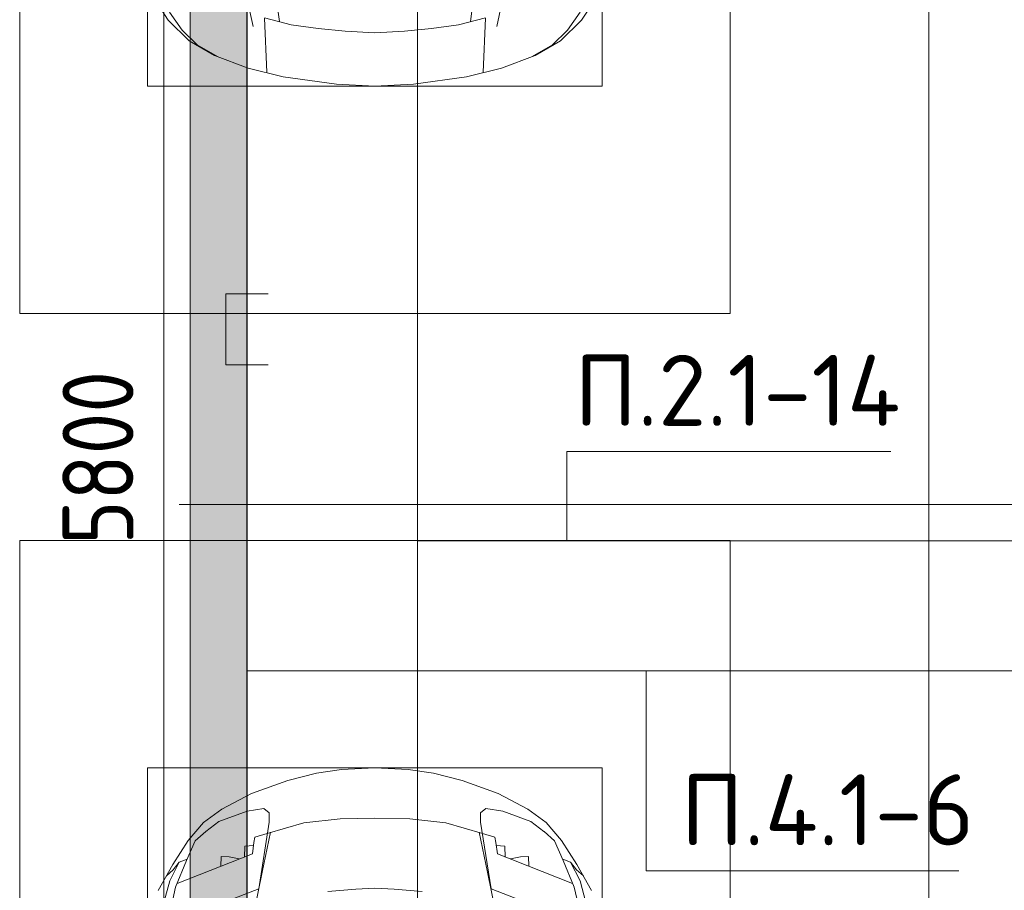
# Model space of a CAD drawing. Header units: millimetres. Extents: x -32229 to 170644, y -13689 to 125138.
# Tile 196 of 208: x 90705 to 94171, y 23618 to 26684. Entities that reach past the tile are written whole.
import ezdxf

# ---------------------------------------------------------------- set-up
doc = ezdxf.new("R2010")
doc.units = ezdxf.units.MM
for name, color, linetype, lineweight in [('A-ANNO-DIMS', 7, 'Continuous', 9), ('A-ANNO-DIMS-200', 7, 'Continuous', 9), ('A-DETL-GENF', 7, 'Continuous', 18), ('A-DETL-THIN', 7, 'Continuous', 9), ('A-FLOR', 7, 'Continuous', 18), ('C-PRKG', 7, 'Continuous', 18), ('G-ANNO-TEXT', 7, 'Continuous', 9), ('M-EQPM', 7, 'Continuous', 18)]:
    doc.layers.add(name, color=color, linetype=linetype, lineweight=lineweight)
doc.layers.add('A-DETL', color=7, linetype='Continuous', lineweight=9, true_color=0x00a600)
doc.styles.add('GOST Common_6', font='GOST_Common.ttf', dxfattribs={"width": 0.9, "height": 250})
doc.styles.add('ISOCPEUR', font='isocpeur.ttf', dxfattribs={"height": 250})
doc.dimstyles.new('ГОСТ_2_5_мм2', dxfattribs={"dimscale": 304.8, "dimtxt": 251.428749, "dimasz": 0.492126, "dimexe": 0.492126, "dimexo": 0.656168, "dimgap": 0.098425, "dimtad": 1, "dimdec": 0, "dimdsep": 46, "dimtxsty": 'GOST Common_6', "dimblk1": 'OBLIQUE', "dimblk2": 'OBLIQUE', "dimsah": 1, "dimcen": 0.09, "dimazin": 2, "dimtfac": 1, "dimtdec": 4, "dimtix": 1, "dimtmove": 0, "dimatfit": 3, "dimfxl": 1, "dimtvp": 1, "dimtolj": 1, "dimtzin": 0, "dimarcsym": 2})

# ---------------------------------------------------------------- blocks, each defined once
blk = doc.blocks.new('АР_Лоток - 200х100h_ЛВ1-7518962--01 ЭО')
at = {"layer": 'M-EQPM', "lineweight": 13, "true_color": 0xf3f3f3}
blk.add_hatch(color=7, dxfattribs=at).paths.add_polyline_path([(20700, -100), (20700, 100), (0, 100), (0, -100), (17987, -100)])
blk = doc.blocks.new('АР_Машиноместо - 4900x2400_М__5300х2500_-V164--01 ЭО')
at = {"layer": 'A-DETL-GENF', "color": 253, "lineweight": 13, "true_color": 0xaaaaaa}
for p, q in [((580.7, 1327.1), (841.1, 1225.9)), ((1919.3, 1327.1), (1658.9, 1225.9)), ((853.8, 1167.4), (826.8, 1300.9)), ((1646.2, 1167.4), (1673.2, 1300.9)), ((548.2, 1220.1), (535, 1280.6)), ((1951.8, 1220.1), (1965, 1280.6)), ((539.3, 1140.4), (487.4, 1232.1)), ((586.9, 1126.3), (548.2, 1220.1)), ((841.1, 1225.9), (877.7, 991.4)), ((1182.5, 1227.5), (1084.1, 1236)), ((1250, 1223.7), (1182.5, 1227.5)), ((1250, 1223.7), (1317.5, 1227.5)), ((1317.5, 1227.5), (1415.9, 1236)), ((1658.9, 1225.9), (1622.3, 991.4)), ((1913.1, 1126.3), (1951.8, 1220.1)), ((1960.7, 1140.4), (2012.6, 1232.1)), ((540.4, 1159.6), (516.2, 1180.5)), ((1959.6, 1159.6), (1983.8, 1180.5)), ((561.3, 1132.6), (540.4, 1159.6)), ((882.6, 1027.5), (853.8, 1167.4)), ((1617.4, 1027.5), (1646.2, 1167.4)), ((1938.7, 1132.6), (1959.6, 1159.6)), ((593.2, 1056.8), (539.3, 1140.4)), ((589, 1121.6), (561.3, 1132.6)), ((617.9, 1057.3), (586.9, 1126.3)), ((1882.1, 1057.3), (1913.1, 1126.3)), ((1906.8, 1056.8), (1960.7, 1140.4)), ((1911, 1121.6), (1938.7, 1132.6)), ((647.2, 992.8), (593.2, 1056.8)), ((654.7, 1024.4), (617.9, 1057.3)), ((1845.3, 1024.4), (1882.1, 1057.3)), ((1852.8, 992.8), (1906.8, 1056.8)), ((700.9, 989.1), (655, 1024.3)), ((1000.2, 994.5), (871.4, 1031.3)), ((1499.8, 994.5), (1628.6, 1031.3)), ((1799.1, 989.1), (1845, 1024.3)), ((711.9, 946.2), (647.2, 992.8)), ((800.1, 952.6), (700.9, 989.1)), ((877.7, 991.4), (877.7, 958.9)), ((1127.4, 979.8), (1000.2, 994.5)), ((1250, 977.6), (1127.4, 979.8)), ((1250, 977.6), (1372.6, 979.8)), ((1372.6, 979.8), (1499.8, 994.5)), ((1622.3, 991.4), (1622.3, 958.9)), ((1699.9, 952.6), (1799.1, 989.1)), ((1788.1, 946.2), (1852.8, 992.8)), ((815.8, 891), (711.9, 946.2)), ((859, 944.1), (800.1, 952.6)), ((877.7, 958.9), (859, 944.1)), ((1622.3, 958.9), (1641, 944.1)), ((1641, 944.1), (1699.9, 952.6)), ((1684.2, 891), (1788.1, 946.2)), ((943.3, 845.1), (815.8, 891)), ((1556.7, 845.1), (1684.2, 891)), ((1044.2, 818.6), (943.3, 845.1)), ((1455.8, 818.6), (1556.7, 845.1)), ((1132.7, 806), (1044.2, 818.6)), ((1250, 800), (1132.7, 806)), ((1250, 800), (1367.3, 806)), ((1367.3, 806), (1455.8, 818.6))]:
    blk.add_line(p, q, dxfattribs=at)
at = {"layer": 'A-DETL-GENF', "color": 254, "lineweight": 13, "true_color": 0xd4d4d4}
for p, q in [((527.9, 1198.6), (507.4, 1274.3)), ((1972.1, 1198.6), (1992.6, 1274.3)), ((561.7, 1132.1), (527.9, 1198.6)), ((818.8, 1102.9), (554, 1208.1)), ((1681.2, 1102.9), (1946, 1208.1)), ((1938.3, 1132.1), (1972.1, 1198.6)), ((709.1, 1112.7), (708.2, 1146.9)), ((1790.9, 1112.7), (1791.8, 1146.9)), ((737.7, 1113.6), (709.1, 1112.7)), ((772.6, 1121.3), (737.7, 1113.6)), ((792.9, 1076.2), (791.2, 1114.5)), ((1707.1, 1076.2), (1708.8, 1114.5)), ((1727.4, 1121.3), (1762.3, 1113.6)), ((1762.3, 1113.6), (1790.9, 1112.7)), ((823.3, 1074.4), (792.9, 1076.2)), ((824.1, 1063.7), (818.8, 1102.9)), ((1675.9, 1063.7), (1681.2, 1102.9)), ((1676.7, 1074.4), (1707.1, 1076.2)), ((827.7, 1045), (824.1, 1063.7)), ((871.3, 1031.9), (827.7, 1045)), ((1628.7, 1031.9), (1672.3, 1045)), ((1672.3, 1045), (1675.9, 1063.7))]:
    blk.add_line(p, q, dxfattribs=at)
at = {"layer": 'C-PRKG', "color": 253, "lineweight": 13, "true_color": 0xaaaaaa}
for p, q in [((0, 0), (0, 5300)), ((2500, 0), (2500, 5300)), ((450, 800), (450, 4500)), ((2050, 800), (2050, 4500)), ((450, 800), (2050, 800)), ((2500, 0), (0, 0))]:
    blk.add_line(p, q, dxfattribs=at)
blk = doc.blocks.new('АР_Машиноместо - 4900x2400_М__5300х2500_-3113489--01 ЭО')
at = {"layer": 'A-DETL-GENF', "color": 253, "lineweight": 13, "true_color": 0xaaaaaa}
for p, q in [((1114.6, 4493), (927, 4466.6)), ((1250, 4500), (1114.6, 4493)), ((1250, 4500), (1385.4, 4493)), ((1385.4, 4493), (1573, 4466.6)), ((804.4, 4436.7), (686, 4391.6)), ((927, 4466.6), (804.4, 4436.7)), ((861.2, 4260.3), (869.3, 4451.1)), ((1573, 4466.6), (1695.6, 4436.7)), ((1638.8, 4260.3), (1630.7, 4451.1)), ((1695.6, 4436.7), (1814, 4391.6)), ((686, 4391.6), (596.3, 4340.6)), ((1814, 4391.6), (1903.7, 4340.6)), ((596.3, 4340.6), (522.5, 4267.9)), ((1903.7, 4340.6), (1977.5, 4267.9)), ((1050.4, 4297.3), (955.5, 4283.9)), ((1146, 4306.7), (1050.4, 4297.3)), ((1250, 4312), (1146, 4306.7)), ((1250, 4312), (1354, 4306.7)), ((1354, 4306.7), (1449.6, 4297.3)), ((1449.6, 4297.3), (1544.5, 4283.9)), ((522.5, 4267.9), (458.6, 4167)), ((955.5, 4283.9), (861, 4259.4)), ((914, 4272.5), (893.6, 4121.6)), ((1544.5, 4283.9), (1639, 4259.4)), ((1586, 4272.5), (1606.4, 4121.6)), ((1977.5, 4267.9), (2041.4, 4167))]:
    blk.add_line(p, q, dxfattribs=at)
at = {"layer": 'A-DETL-GENF', "color": 254, "lineweight": 13, "true_color": 0xd4d4d4}
for p, q in [((696.3, 4395.8), (625, 4354.8)), ((1803.7, 4395.8), (1875, 4354.8)), ((625, 4354.8), (571.5, 4303.1)), ((1875, 4354.8), (1928.5, 4303.1)), ((571.5, 4303.1), (527.8, 4239.8)), ((1928.5, 4303.1), (1972.2, 4239.8)), ((786.9, 4128.3), (821.1, 4289.8)), ((1713.1, 4128.3), (1678.9, 4289.8))]:
    blk.add_line(p, q, dxfattribs=at)
at = {"layer": 'C-PRKG', "color": 253, "lineweight": 13, "true_color": 0xaaaaaa}
for p, q in [((2500, 5300), (0, 5300)), ((0, 0), (0, 5300)), ((2500, 0), (2500, 5300)), ((450, 4500), (2050, 4500)), ((450, 800), (450, 4500)), ((2050, 800), (2050, 4500))]:
    blk.add_line(p, q, dxfattribs=at)
blk = doc.blocks.new('Наметкина 10_РД_АР_П_rvt-1--01 ЭО')
at = {"layer": 'A-FLOR', "color": 253, "lineweight": 13, "true_color": 0xaaaaaa}
for p, q in [((93905.3, 35150), (93905.3, 9550)), ((93905.3, 35150), (93905.3, 9550)), ((91505.3, 32750), (91505.3, 10550)), ((91305.3, 10550), (91305.3, 32550))]:
    blk.add_line(p, q, dxfattribs=at)
at = {"layer": 'C-PRKG', "color": 253, "lineweight": 13, "true_color": 0xaaaaaa, "rotation": 180}
for name, p in [('АР_Машиноместо - 4900x2400_М__5300х2500_-3113489--01 ЭО', (93205.3, 30950)), ('АР_Машиноместо - 4900x2400_М__5300х2500_-V164--01 ЭО', (93205.3, 24850))]:
    blk.add_blockref(name, p, dxfattribs=at)
at = {"layer": 'M-EQPM', "color": 253, "lineweight": 13, "true_color": 0xaaaaaa, "rotation": 270}
blk.add_blockref('АР_Лоток - 200х100h_ЛВ1-7518962--01 ЭО', (91405.3, 32250), dxfattribs=at)
blk = doc.blocks.new('DIMBLOCK213--01 ЭО')
at = {"layer": 'A-ANNO-DIMS-200'}
for p, q in [((91212.5, 28050.3), (91137.5, 28125.3)), ((91605.3, 28050.3), (91062.5, 28050.3)), ((91212.5, 22250.6), (91212.5, 28050.3)), ((91212.5, 28050.3), (91287.5, 27975.3)), ((91212.5, 28050.3), (91605.3, 28050.3)), ((91212.5, 22250.6), (91137.5, 22325.6)), ((91604.8, 22250.6), (91062.5, 22250.6)), ((91212.5, 22250.6), (91287.5, 22175.6)), ((91212.5, 22250.6), (91604.8, 22250.6))]:
    blk.add_line(p, q, dxfattribs=at)
at = {"layer": 'A-ANNO-DIMS-200', "color": 0, "insert": (90855.8, 24835.1), "char_height": 250, "width": 756.843, "attachment_point": 1, "rotation": 90, "line_spacing_factor": 1.022761, "style": 'GOST Common_6'}
blk.add_mtext('5800', dxfattribs=at)
blk = doc.blocks.new('_Oblique')
at = {"color": 0, "linetype": 'ByBlock', "lineweight": -2}
blk.add_line((-0.5, -0.5), (0.5, 0.5), dxfattribs=at)

msp = doc.modelspace()

# ---------------------------------------------------------------- linework, layer by layer
at = {"layer": 'A-DETL', "color": 5, "true_color": 0x0000ff}
for p, q in [((92104.8, 10649.9), (92104.8, 33498.9)), ((98780.8, 24849.3), (92104.8, 24849.3))]:
    msp.add_line(p, q, dxfattribs=at)
at = {"layer": 'A-DETL', "color": 1, "true_color": 0xff0000}
for p, q in [((91504.8, 14185.8), (91504.8, 32898.9)), ((91580.3, 25719), (91430.3, 25719)), ((91430.3, 25719), (91430.3, 25469)), ((91430.3, 25469), (91580.3, 25469)), ((98966.6, 24976.4), (91266.6, 24976.4)), ((94440.7, 24390.6), (91504.8, 24390.6))]:
    msp.add_line(p, q, dxfattribs=at)
at = {"layer": 'A-DETL-THIN'}
for p, q in [((92630.7, 25163.6), (93770.7, 25163.6)), ((92630.7, 25163.6), (92630.7, 24849.3)), ((92910.2, 23686.6), (92910.2, 24390.6)), ((92910.2, 23686.6), (94010.2, 23686.6))]:
    msp.add_line(p, q, dxfattribs=at)

# ---------------------------------------------------------------- block references
at = {"lineweight": 5}
msp.add_blockref('Наметкина 10_РД_АР_П_rvt-1--01 ЭО', (0, 0), dxfattribs=at)

# ---------------------------------------------------------------- texts
at = {"layer": 'G-ANNO-TEXT', "char_height": 250, "attachment_point": 1, "line_spacing_factor": 1.139951, "style": 'ISOCPEUR'}
for s, insert, width in [('\\pt600,1200,1800,2400,3000,3600,4200,4800,5400,6000,6600,7200,7800,8400,9000,9600,10200,10800,11400,12000,12600,13200,13800,14400,15000,15600,16200,16800,17400,18000,18600,19200;П.2.1-14', (92657, 25503.9), 1163.52), ('\\pt600,1200,1800,2400,3000,3600,4200,4800,5400,6000,6600,7200,7800,8400,9000,9600,10200,10800,11400,12000,12600,13200,13800,14400,15000,15600,16200,16800,17400,18000,18600,19200;П.4.1-6', (93032.1, 24026.9), 1042.32)]:
    msp.add_mtext(s, dxfattribs=dict(at, insert=insert, width=width))

# ---------------------------------------------------------------- dimensions: what is measured, and where the dimension line sits
at = {"layer": 'A-ANNO-DIMS'}
dim = msp.add_linear_dim(base=(91212.5, 28050.3), p1=(91804.8, 22250.6), p2=(91805.3, 28050.3), angle=90, dimstyle='ГОСТ_2_5_мм2', override={"dimpost": '<>', "dimfxl": 5799.68146}, dxfattribs=at)
dim.commit()
dim.dimension.update_dxf_attribs({"geometry": 'DIMBLOCK213--01 ЭО', "text_midpoint": (91057.5, 25150.5)})

doc.saveas('drawing.dxf')
